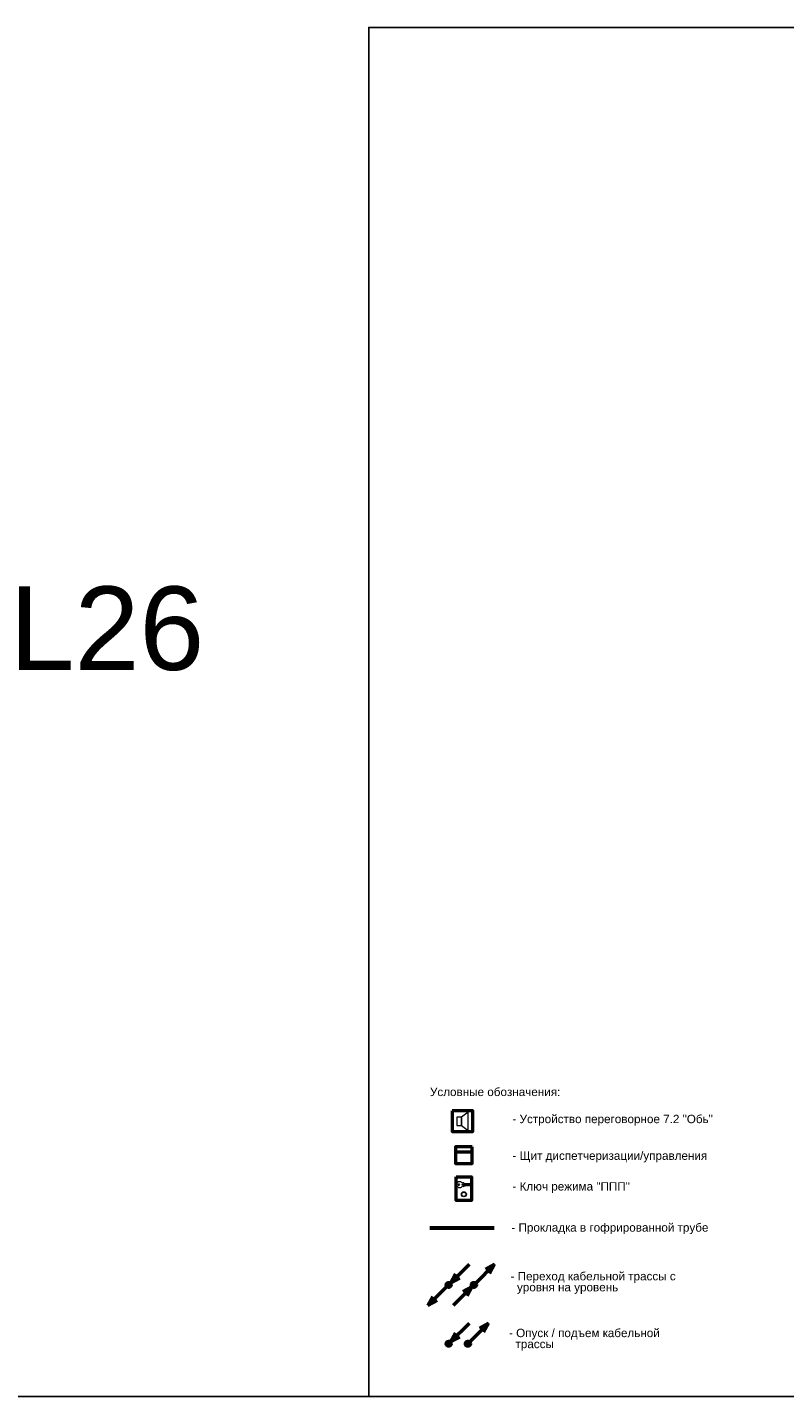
# Model space of a CAD drawing. Header units: millimetres. Extents: x -277772 to 277599, y -59564 to 282085.
# Tile 187 of 192: x 12521 to 35177, y 148277 to 189277. Entities that reach past the tile are written whole.
import ezdxf
from ezdxf.enums import TextEntityAlignment as Align

# ---------------------------------------------------------------- set-up
doc = ezdxf.new("R2010")
doc.units = ezdxf.units.MM
doc.set_wipeout_variables(frame=1)
doc.layers.add('UNPLOTTED', color=2, linetype='Continuous', plot=False)
for name, color, linetype, lineweight in [('КИП_выноска', 6, 'Continuous', 25), ('КИП_прибор', 140, 'Continuous', 50), ('КИП_трасса', 3, 'Continuous', 60)]:
    doc.layers.add(name, color=color, linetype=linetype, lineweight=lineweight)
doc.styles.add('CP.Text', font='arial.ttf')
doc.linetypes.add('в трубе открыто', pattern='A,10,[133,ltypeshp.shx,S=0.75,R=0,X=-5,Y=2.5],-2.5,[130,ltypeshp.shx,S=2.5,R=-45,X=0,Y=0],-2.5', length=15)

# ---------------------------------------------------------------- blocks, each defined once
blk = doc.blocks.new('*U4')
at = {"color": 0}
blk.add_line((0, 85.08), (-185, 85.08), dxfattribs=at)
for points in [[(0, 410), (0, 0), (-569, 0), (-569, 410)], [(-185, 55.08), (0, 55.08), (0, 0), (-185, 0)]]:
    blk.add_lwpolyline(points, close=True, dxfattribs=at)
blk = doc.blocks.new('A$C449d8904')
blk.add_lwpolyline([(0, 309), (0, 0), (307, 0), (307, 309)], close=True)
at = {"lineweight": 18}
for points in [[(70, 216), (70, 91), (140, 91), (140, 216)], [(237, 17), (237, 292), (140, 216), (140, 91)]]:
    blk.add_lwpolyline(points, close=True, dxfattribs=at)
blk = doc.blocks.new('*U13')
at = {"lineweight": 50}
h = blk.add_hatch(color=256, dxfattribs=at)
h.dxf.hatch_style = 1
edge = h.paths.add_edge_path()
edge.add_arc((0, 0), 0.75, 45, 405)
for q in [(6.19, 6.19), (2.02, 3.29), (3.29, 2.02)]:
    blk.add_line((0.53, 0.53), q, dxfattribs=at)
blk.add_circle((0, 0), 0.75, dxfattribs=at)
blk = doc.blocks.new('*U35')
at = {"lineweight": 50}
h = blk.add_hatch(color=256, dxfattribs=at)
h.dxf.hatch_style = 1
edge = h.paths.add_edge_path()
edge.add_arc((0, 0), 0.75, 45, 405)
for p, q in [((0.53, 0.53), (6.19, 6.19)), ((6.19, 6.19), (3.43, 4.7)), ((6.19, 6.19), (4.7, 3.43))]:
    blk.add_line(p, q, dxfattribs=at)
blk.add_circle((0, 0), 0.75, dxfattribs=at)
blk = doc.blocks.new('*U36')
at = {"lineweight": 50}
h = blk.add_hatch(color=256, dxfattribs=at)
h.dxf.hatch_style = 1
edge = h.paths.add_edge_path()
edge.add_arc((0, 0), 0.75, -135, 225)
for p, q in [((-0.53, -0.53), (-6.19, -6.19)), ((-6.19, -6.19), (-4.7, -3.43)), ((-6.19, -6.19), (-3.43, -4.7))]:
    blk.add_line(p, q, dxfattribs=at)
blk.add_circle((0, 0), 0.75, dxfattribs=at)
blk = doc.blocks.new('*U37')
at = {"lineweight": 50}
h = blk.add_hatch(color=256, dxfattribs=at)
h.dxf.hatch_style = 1
edge = h.paths.add_edge_path()
edge.add_arc((0, 0), 0.75, -135, 225)
for q in [(-6.19, -6.19), (-3.29, -2.02), (-2.02, -3.29)]:
    blk.add_line((-0.53, -0.53), q, dxfattribs=at)
blk.add_circle((0, 0), 0.75, dxfattribs=at)
blk = doc.blocks.new('Шкаф')
at = {"linetype": 'Continuous'}
blk.add_wipeout([(-2.5, -2.5), (-2.5, 2.5), (2.5, 2.5), (2.5, -2.5)], dxfattribs=at)
at = {"color": 0, "linetype": 'Continuous'}
for points in [[(-2.5, -2.5), (2.5, -2.5), (2.5, 2.5), (-2.5, 2.5)], [(-2.5, -2.5), (2.5, -2.5), (2.5, -1), (-2.5, -1)]]:
    blk.add_lwpolyline(points, close=True, dxfattribs=at)
blk = doc.blocks.new('A$C5ef3676d')
blk.add_lwpolyline([(0, 470), (307, 470), (307, 0), (0, 0)], close=True)
at = {"lineweight": 18}
for points in [[(284, 309), (135, 309), (119, 315), (292, 315)], [(125, 345), (140, 356), (146, 356), (150, 353), (150, 339), (275, 339), (296, 324), (296, 320), (269, 294), (254, 294), (243, 305), (226, 288), (224, 288)], [(220, 288), (216, 288), (199, 303), (182, 286), (169, 298), (150, 298), (150, 275), (146, 273), (125, 284)]]:
    blk.add_lwpolyline(points, dxfattribs=at)
at = {"lineweight": 25}
blk.add_lwpolyline([(220, 288), (222, 292), (224, 288)], dxfattribs=at)
blk.add_circle((56, 314), 13.8, dxfattribs=at)
at = {"lineweight": 18}
for radius in [49.7, 41.3]:
    blk.add_circle((156, 122), radius, dxfattribs=at)
for points, knots in [([(15, 314), (15, 323), (16, 332), (23, 349), (28, 356), (37, 366), (41, 369), (50, 374), (54, 376), (59, 377)], [0, 0, 0, 0, 0.547336, 0.547336, 1.063434, 1.063434, 1.361474, 1.361474, 1.660846, 1.660846, 1.660846, 1.660846]), ([(59, 252), (53, 253), (46, 256), (35, 265), (30, 271), (22, 282), (19, 288), (16, 301), (15, 307), (15, 314)], [0, 0, 0, 0, 0.417934, 0.417934, 0.875269, 0.875269, 1.256039, 1.256039, 1.653364, 1.653364, 1.653364, 1.653364]), ([(59, 377), (66, 379), (72, 379), (86, 378), (93, 376), (104, 369), (109, 365), (118, 356), (122, 350), (125, 344)], [0, 0, 0, 0, 0.41198, 0.41198, 0.823657, 0.823657, 1.201793, 1.201793, 1.602028, 1.602028, 1.602028, 1.602028]), ([(125, 285), (121, 277), (116, 270), (104, 259), (98, 255), (86, 251), (81, 250), (70, 250), (65, 250), (59, 252)], [0, 0, 0, 0, 0.510094, 0.510094, 0.964236, 0.964236, 1.282131, 1.282131, 1.607848, 1.607848, 1.607848, 1.607848])]:
    blk.add_open_spline(points, degree=3, knots=knots, dxfattribs=at)

msp = doc.modelspace()

# ---------------------------------------------------------------- linework, layer by layer
at = {"layer": 'UNPLOTTED', "color": 1, "ltscale": 100}
msp.add_xline((-94774, 148277), (1, 0), dxfattribs=at)
at = {"layer": 'КИП_трасса', "linetype": 'в трубе открыто', "ltscale": 100}
msp.add_line((24565, 153330), (26490, 153330), dxfattribs=at)

# ---------------------------------------------------------------- block references
at = {"layer": 'UNPLOTTED', "xscale": 100, "yscale": 100, "zscale": 100}
msp.add_blockref('*U4', (79632, 148277), dxfattribs=at)
at = {"layer": 'КИП_выноска', "xscale": 100, "yscale": 100, "zscale": 100}
for name, p in [('*U13', (25126, 151622)), ('*U35', (25882, 151622)), ('*U36', (25126, 151622)), ('*U37', (25882, 151622)), ('*U13', (25126, 149859)), ('*U35', (25701, 149859))]:
    msp.add_blockref(name, p, dxfattribs=at)
at = {"layer": 'КИП_прибор'}
for name, p, xscale, yscale, zscale in [('A$C449d8904', (25233, 156214), 2, 2, 2), ('A$C5ef3676d', (25346, 154152), 1.5, 1.5, 1.5)]:
    msp.add_blockref(name, p, dxfattribs=dict(at, xscale=xscale, yscale=yscale, zscale=zscale))

# ---------------------------------------------------------------- texts
at = {"style": 'CP.Text'}
msp.add_text('Условные обозначения:', height=250, dxfattribs=at).set_placement((24566, 157401), align=Align.MIDDLE_LEFT)
at = {"char_height": 250, "width": 7645.45, "attachment_point": 4, "line_spacing_factor": 0.9, "style": 'CP.Text'}
for s, insert in [('- Устройство переговорное 7.2 "Обь"', (27034, 156552)), ('- Щит диспетчеризации/управления', (27034, 155454)), ('- Ключ режима "ППП"', (27034, 154535)), ('- Прокладка в гофрированной трубе', (27003, 153304))]:
    msp.add_mtext(s, dxfattribs=dict(at, insert=insert))
at = {"linetype": 'Continuous', "char_height": 250, "width": 5658.48, "attachment_point": 4, "line_spacing_factor": 0.792, "style": 'CP.Text'}
for s, insert in [('- Переход кабельной трассы с   \\P  уровня на уровень', (26976, 151681)), ('- Опуск / подъем кабельной\\P  трассы ', (26931, 149980))]:
    msp.add_mtext(s, dxfattribs=dict(at, insert=insert))
at = {"layer": 'UNPLOTTED', "style": 'CP.Text'}
msp.add_text('L26', height=2500, dxfattribs=at).set_placement((17814, 170035), align=Align.RIGHT)

# ---------------------------------------------------------------- next in the draw order: block references
at = {"layer": 'КИП_прибор', "linetype": 'ByBlock', "xscale": 100, "yscale": 100, "zscale": 100, "rotation": 180}
msp.add_blockref('Шкаф', (25577, 155502), dxfattribs=at)

doc.saveas('drawing.dxf')
